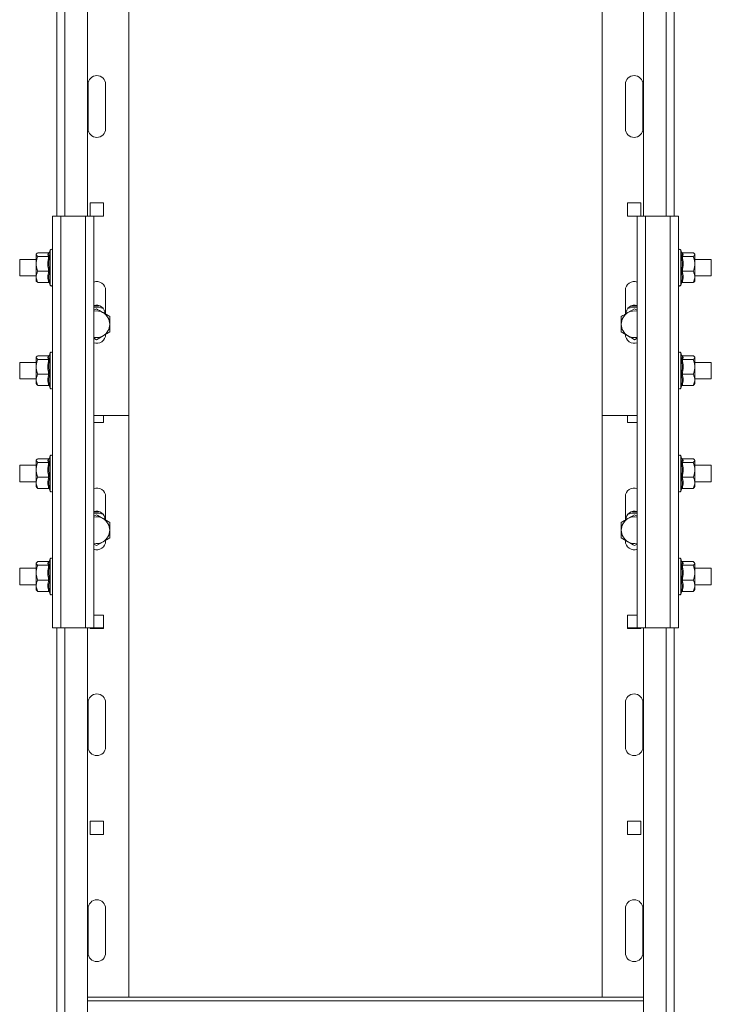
# Model space of a CAD drawing. Header units: millimetres. Extents: x -865 to 612, y -2990 to -1418.
# Tile 5 of 8: x -79 to 257, y -2676 to -2198. Entities that reach past the tile are written whole.
import ezdxf

# ---------------------------------------------------------------- set-up
doc = ezdxf.new("R2010")
doc.units = ezdxf.units.MM

msp = doc.modelspace()

# ---------------------------------------------------------------- linework, layer by layer
at = {"color": 7, "linetype": 'Continuous', "lineweight": 15}
for p, q in [((-61.09, -1789.41), (-61.09, -2292.91)), ((-46.09, -1789.41), (-46.09, -2292.91)), ((223.91, -2292.91), (223.91, -1789.41)), ((238.91, -2292.91), (238.91, -1789.41)), ((-26.09, -2106.91), (-26.09, -2672.16)), ((203.91, -2672.16), (203.91, -2106.91)), ((-45.84, -2250.41), (-45.84, -2228.91)), ((-37.34, -2228.91), (-37.34, -2250.41)), ((215.16, -2250.41), (215.16, -2228.91)), ((223.66, -2228.91), (223.66, -2250.41)), ((-38.34, -2286.41), (-44.84, -2286.41)), ((-44.84, -2286.41), (-44.84, -2292.91)), ((-38.34, -2292.91), (-38.34, -2286.41)), ((222.66, -2286.41), (216.16, -2286.41)), ((216.16, -2286.41), (216.16, -2292.91)), ((222.66, -2292.91), (222.66, -2286.41)), ((-63.09, -2292.91), (-63.09, -2492.91)), ((-63.09, -2292.91), (-59.09, -2292.91)), ((-59.09, -2292.91), (-59.09, -2492.91)), ((-59.09, -2292.91), (-47.09, -2292.91)), ((-47.09, -2292.91), (-47.09, -2492.91)), ((-47.09, -2292.91), (-43.09, -2292.91)), ((-43.09, -2292.91), (-38.34, -2292.91)), ((-43.09, -2292.91), (-43.09, -2492.91)), ((216.16, -2292.91), (220.91, -2292.91)), ((220.91, -2492.91), (220.91, -2292.91)), ((224.91, -2292.91), (220.91, -2292.91)), ((224.91, -2492.91), (224.91, -2292.91)), ((236.91, -2292.91), (224.91, -2292.91)), ((236.91, -2492.91), (236.91, -2292.91)), ((240.91, -2292.91), (236.91, -2292.91)), ((240.91, -2492.91), (240.91, -2292.91)), ((-64.29, -2309.36), (-64.83, -2310.85)), ((242.66, -2310.87), (242.11, -2309.36)), ((-71.09, -2313.9), (-79.09, -2313.9)), ((-79.09, -2313.9), (-79.09, -2321.91)), ((-70.92, -2311.2), (-71.09, -2311.41)), ((-71.09, -2311.41), (-71.09, -2311.59)), ((-71.09, -2311.59), (-71.09, -2316.08)), ((-65.02, -2310.7), (-70.29, -2310.7)), ((-65.02, -2312.48), (-70.29, -2312.48)), ((-64.75, -2310.83), (-64.76, -2310.88)), ((242.85, -2310.7), (248.11, -2310.7)), ((242.85, -2312.48), (248.11, -2312.48)), ((248.91, -2311.41), (248.71, -2311.16)), ((248.91, -2311.41), (248.91, -2311.59)), ((248.91, -2316.08), (248.91, -2311.59)), ((256.91, -2313.9), (248.91, -2313.9)), ((256.91, -2317.91), (256.91, -2313.9)), ((-71.09, -2322.39), (-71.09, -2316.08)), ((248.91, -2322.39), (248.91, -2316.08)), ((256.91, -2321.91), (256.91, -2317.91)), ((-79.09, -2321.91), (-71.09, -2321.91)), ((-71.09, -2322.39), (-71.09, -2324.41)), ((-65.02, -2319.68), (-70.29, -2319.68)), ((242.85, -2319.68), (248.11, -2319.68)), ((248.91, -2321.91), (256.91, -2321.91)), ((248.91, -2324.41), (248.91, -2322.39)), ((-71.09, -2324.41), (-70.92, -2324.61)), ((-65.02, -2325.11), (-70.29, -2325.11)), ((-64.74, -2325.2), (-64.29, -2326.45)), ((242.11, -2326.45), (242.56, -2325.2)), ((242.85, -2325.11), (248.11, -2325.11)), ((248.71, -2324.65), (248.91, -2324.41)), ((-37.34, -2328.91), (-37.34, -2340.5)), ((215.16, -2340.5), (215.16, -2328.91)), ((-41.84, -2337.9), (-43.09, -2338.62)), ((219.66, -2337.9), (216.41, -2339.78)), ((220.91, -2338.62), (219.66, -2337.9)), ((-35.34, -2341.65), (-38.59, -2339.78)), ((-43.09, -2352.19), (-41.84, -2352.91)), ((-41.84, -2352.91), (-38.59, -2351.03)), ((213.16, -2349.16), (216.41, -2351.03)), ((219.66, -2352.91), (220.91, -2352.19)), ((-70.92, -2361.2), (-71.09, -2361.41)), ((-71.09, -2361.41), (-71.09, -2361.59)), ((-71.09, -2361.59), (-71.09, -2366.08)), ((-65.02, -2360.7), (-70.29, -2360.7)), ((-64.29, -2359.36), (-64.83, -2360.85)), ((-64.75, -2360.83), (-64.76, -2360.88)), ((242.66, -2360.87), (242.11, -2359.36)), ((242.85, -2360.7), (248.11, -2360.7)), ((248.91, -2361.41), (248.71, -2361.16)), ((248.91, -2361.41), (248.91, -2361.59)), ((248.91, -2366.08), (248.91, -2361.59)), ((-71.09, -2363.91), (-79.09, -2363.91)), ((-79.09, -2363.91), (-79.09, -2371.91)), ((-71.09, -2372.39), (-71.09, -2366.08)), ((-65.02, -2362.48), (-70.29, -2362.48)), ((242.85, -2362.48), (248.11, -2362.48)), ((256.91, -2363.91), (248.91, -2363.91)), ((248.91, -2372.39), (248.91, -2366.08)), ((256.91, -2367.91), (256.91, -2363.91)), ((-65.02, -2369.68), (-70.29, -2369.68)), ((242.85, -2369.68), (248.11, -2369.68)), ((256.91, -2371.91), (256.91, -2367.91)), ((-79.09, -2371.91), (-71.09, -2371.91)), ((-71.09, -2372.39), (-71.09, -2374.41)), ((-71.09, -2374.41), (-70.92, -2374.61)), ((-65.02, -2375.11), (-70.29, -2375.11)), ((-64.74, -2375.2), (-64.29, -2376.45)), ((242.11, -2376.45), (242.56, -2375.2)), ((242.85, -2375.11), (248.11, -2375.11)), ((248.71, -2374.65), (248.91, -2374.41)), ((248.91, -2371.91), (256.91, -2371.91)), ((248.91, -2374.41), (248.91, -2372.39)), ((-26.09, -2389.65), (-43.09, -2389.65)), ((-38.34, -2393.16), (-38.34, -2389.65)), ((-38.34, -2389.65), (-26.09, -2389.65)), ((203.91, -2389.65), (216.16, -2389.65)), ((203.91, -2389.65), (220.91, -2389.65)), ((216.16, -2389.65), (216.16, -2393.16)), ((-43.09, -2393.16), (-38.34, -2393.16)), ((216.16, -2393.16), (220.91, -2393.16)), ((-64.29, -2409.36), (-64.83, -2410.85)), ((242.66, -2410.87), (242.11, -2409.36)), ((-71.09, -2413.91), (-79.09, -2413.91)), ((-79.09, -2413.91), (-79.09, -2421.91)), ((-70.92, -2411.2), (-71.09, -2411.41)), ((-71.09, -2411.41), (-71.09, -2411.59)), ((-71.09, -2411.59), (-71.09, -2416.08)), ((-65.02, -2410.7), (-70.29, -2410.7)), ((-65.02, -2412.48), (-70.29, -2412.48)), ((-64.75, -2410.83), (-64.76, -2410.88)), ((242.85, -2410.7), (248.11, -2410.7)), ((242.85, -2412.48), (248.11, -2412.48)), ((248.91, -2411.41), (248.71, -2411.16)), ((248.91, -2411.41), (248.91, -2411.59)), ((248.91, -2416.08), (248.91, -2411.59)), ((256.91, -2413.91), (248.91, -2413.91)), ((256.91, -2417.91), (256.91, -2413.91)), ((-71.09, -2422.39), (-71.09, -2416.08)), ((248.91, -2422.39), (248.91, -2416.08)), ((256.91, -2421.91), (256.91, -2417.91)), ((-79.09, -2421.91), (-71.09, -2421.91)), ((-71.09, -2422.39), (-71.09, -2424.41)), ((-65.02, -2419.68), (-70.29, -2419.68)), ((242.85, -2419.68), (248.11, -2419.68)), ((248.91, -2421.91), (256.91, -2421.91)), ((248.91, -2424.41), (248.91, -2422.39)), ((-71.09, -2424.41), (-70.92, -2424.61)), ((-65.02, -2425.11), (-70.29, -2425.11)), ((-64.74, -2425.2), (-64.29, -2426.45)), ((242.11, -2426.45), (242.56, -2425.2)), ((242.85, -2425.11), (248.11, -2425.11)), ((248.71, -2424.65), (248.91, -2424.41)), ((-37.34, -2429.16), (-37.34, -2440.5)), ((215.16, -2440.5), (215.16, -2429.16)), ((-41.84, -2437.9), (-43.09, -2438.62)), ((219.66, -2437.9), (216.41, -2439.78)), ((220.91, -2438.62), (219.66, -2437.9)), ((-35.34, -2441.65), (-38.59, -2439.78)), ((-43.09, -2452.19), (-41.84, -2452.91)), ((-41.84, -2452.91), (-38.59, -2451.03)), ((213.16, -2449.16), (216.41, -2451.03)), ((219.66, -2452.91), (220.91, -2452.19)), ((-70.92, -2461.2), (-71.09, -2461.41)), ((-71.09, -2461.41), (-71.09, -2461.59)), ((-71.09, -2461.59), (-71.09, -2466.08)), ((-65.02, -2460.7), (-70.29, -2460.7)), ((-64.29, -2459.36), (-64.83, -2460.85)), ((-64.75, -2460.83), (-64.76, -2460.88)), ((242.66, -2460.87), (242.11, -2459.36)), ((242.85, -2460.7), (248.11, -2460.7)), ((248.91, -2461.41), (248.71, -2461.16)), ((248.91, -2461.41), (248.91, -2461.59)), ((248.91, -2466.08), (248.91, -2461.59)), ((-71.09, -2463.91), (-79.09, -2463.91)), ((-79.09, -2463.91), (-79.09, -2471.91)), ((-71.09, -2472.39), (-71.09, -2466.08)), ((-65.02, -2462.48), (-70.29, -2462.48)), ((242.85, -2462.48), (248.11, -2462.48)), ((256.91, -2463.91), (248.91, -2463.91)), ((248.91, -2472.39), (248.91, -2466.08)), ((256.91, -2467.91), (256.91, -2463.91)), ((-79.09, -2471.91), (-71.09, -2471.91)), ((-65.02, -2469.68), (-70.29, -2469.68)), ((242.85, -2469.68), (248.11, -2469.68)), ((248.91, -2471.91), (256.91, -2471.91)), ((256.91, -2471.91), (256.91, -2467.91)), ((-71.09, -2472.39), (-71.09, -2474.41)), ((-71.09, -2474.41), (-70.92, -2474.61)), ((-65.02, -2475.11), (-70.29, -2475.11)), ((-64.74, -2475.2), (-64.29, -2476.45)), ((242.11, -2476.45), (242.56, -2475.2)), ((242.85, -2475.11), (248.11, -2475.11)), ((248.71, -2474.65), (248.91, -2474.41)), ((248.91, -2474.41), (248.91, -2472.39)), ((-38.34, -2486.66), (-43.09, -2486.66)), ((-38.34, -2493.16), (-38.34, -2486.66)), ((220.91, -2486.66), (216.16, -2486.66)), ((216.16, -2486.66), (216.16, -2493.16)), ((-63.09, -2492.91), (-59.09, -2492.91)), ((-61.09, -2492.91), (-61.09, -2989.91)), ((-59.09, -2492.91), (-47.09, -2492.91)), ((-47.09, -2492.91), (-43.09, -2492.91)), ((-46.09, -2492.91), (-46.09, -2989.91)), ((-44.84, -2492.91), (-44.84, -2493.16)), ((-44.84, -2493.16), (-38.34, -2493.16)), ((-38.34, -2492.91), (-43.09, -2492.91)), ((216.16, -2492.91), (220.91, -2492.91)), ((216.16, -2493.16), (222.66, -2493.16)), ((224.91, -2492.91), (220.91, -2492.91)), ((222.66, -2493.16), (222.66, -2492.91)), ((223.91, -2989.91), (223.91, -2492.91)), ((236.91, -2492.91), (224.91, -2492.91)), ((240.91, -2492.91), (236.91, -2492.91)), ((238.91, -2989.91), (238.91, -2492.91)), ((-45.84, -2550.66), (-45.84, -2529.16)), ((-37.34, -2529.16), (-37.34, -2550.66)), ((215.16, -2550.66), (215.16, -2529.16)), ((223.66, -2529.16), (223.66, -2550.66)), ((-38.34, -2586.66), (-44.84, -2586.66)), ((-44.84, -2586.66), (-44.84, -2593.16)), ((-38.34, -2593.16), (-38.34, -2586.66)), ((222.66, -2586.66), (216.16, -2586.66)), ((216.16, -2586.66), (216.16, -2593.16)), ((222.66, -2593.16), (222.66, -2586.66)), ((-44.84, -2593.16), (-38.34, -2593.16)), ((216.16, -2593.16), (222.66, -2593.16)), ((-45.84, -2650.66), (-45.84, -2629.16)), ((-37.34, -2629.16), (-37.34, -2650.66)), ((215.16, -2650.66), (215.16, -2629.16)), ((223.66, -2629.16), (223.66, -2650.66)), ((223.91, -2672.16), (-46.09, -2672.16))]:
    msp.add_line(p, q, dxfattribs=at)
at = {"color": 8, "linetype": 'Continuous', "lineweight": 15}
for p, q in [((-57.09, -1789.41), (-57.09, -2292.91)), ((234.91, -2292.91), (234.91, -1789.41)), ((-64.29, -2323.81), (-64.29, -2309.36)), ((242.11, -2309.36), (242.11, -2326.45)), ((-64.52, -2325.48), (-64.67, -2325.27)), ((-64.29, -2326.45), (-64.29, -2323.81)), ((-64.29, -2373.81), (-64.29, -2359.36)), ((242.11, -2359.36), (242.11, -2376.45)), ((-64.52, -2375.48), (-64.67, -2375.27)), ((-64.29, -2376.45), (-64.29, -2373.81)), ((-64.29, -2423.8), (-64.29, -2409.36)), ((242.11, -2409.36), (242.11, -2426.45)), ((-64.29, -2426.45), (-64.29, -2423.8)), ((-64.52, -2425.48), (-64.67, -2425.27)), ((-64.29, -2473.81), (-64.29, -2459.36)), ((242.11, -2459.36), (242.11, -2476.45)), ((-64.52, -2475.48), (-64.67, -2475.27)), ((-64.29, -2476.45), (-64.29, -2473.81)), ((-57.09, -2492.91), (-57.09, -2989.91)), ((234.91, -2989.91), (234.91, -2492.91)), ((223.91, -2673.96), (-46.09, -2673.96))]:
    msp.add_line(p, q, dxfattribs=at)
at = {"color": 7, "linetype": 'Continuous', "lineweight": 15, "flags": 128}
for points in [[(-39.76, -2336.7), (-41.41, -2336.47), (-43.09, -2336.54)], [(-39.76, -2436.7), (-41.41, -2436.47), (-43.09, -2436.54)]]:
    msp.add_lwpolyline(points, dxfattribs=at)
at = {"color": 7, "linetype": 'Continuous', "lineweight": 15}
for centre, radius, start, end in [((-41.59, -2228.91), 4.25, 0, 180), ((219.41, -2228.91), 4.25, 0, 180), ((-41.59, -2250.41), 4.25, 180, 0), ((219.41, -2250.41), 4.25, 180, 0), ((-63.71, -2309.57), 0.619, 0, 160), ((241.53, -2309.57), 0.619, 20, 180), ((-63.71, -2326.24), 0.619, 200, 0), ((-41.59, -2328.91), 4.25, 0, 110.6673), ((219.41, -2328.91), 4.25, 69.3327, 180), ((241.53, -2326.24), 0.619, 180, 340), ((-41.84, -2340.41), 4.25, 0, 107.1046), ((219.66, -2340.41), 4.25, 72.8954, 180), ((219.66, -2345.41), 8.95, 81.9715, 103.4646), ((-41.84, -2345.41), 6.5, 60, 101.0875), ((-41.84, -2345.41), 6.5, 0, 60), ((219.66, -2345.41), 6.5, 120, 180), ((219.66, -2345.41), 6.5, 78.9125, 120), ((-41.84, -2345.41), 6.5, 300, 0), ((219.66, -2345.41), 6.5, 180, 240), ((-41.59, -2350.41), 4.25, 249.3327, 0), ((-41.84, -2345.41), 6.5, 258.9125, 300), ((219.41, -2350.41), 4.25, 180, 290.6673), ((219.66, -2345.41), 6.5, 240, 281.0875), ((-63.71, -2359.57), 0.619, 0, 160), ((241.53, -2359.57), 0.619, 20, 180), ((-63.71, -2376.24), 0.619, 200, 0), ((241.53, -2376.24), 0.619, 180, 340), ((-63.71, -2409.57), 0.619, 0, 160), ((241.53, -2409.57), 0.619, 20, 180), ((-63.71, -2426.24), 0.619, 200, 0), ((-41.59, -2429.16), 4.25, 0, 110.6673), ((219.41, -2429.16), 4.25, 69.3327, 180), ((241.53, -2426.24), 0.619, 180, 340), ((-41.84, -2440.41), 4.25, 0, 107.1046), ((219.66, -2440.41), 4.25, 72.8954, 180), ((219.66, -2445.41), 8.95, 81.9715, 103.4646), ((-41.84, -2445.41), 6.5, 60, 101.0875), ((-41.84, -2445.41), 6.5, 0, 60), ((219.66, -2445.41), 6.5, 120, 180), ((219.66, -2445.41), 6.5, 78.9125, 120), ((-41.84, -2445.41), 6.5, 300, 0), ((219.66, -2445.41), 6.5, 180, 240), ((-41.59, -2450.66), 4.25, 249.3327, 0), ((-41.84, -2445.41), 6.5, 258.9125, 300), ((219.41, -2450.66), 4.25, 180, 290.6673), ((219.66, -2445.41), 6.5, 240, 281.0875), ((-63.71, -2459.57), 0.619, 0, 160), ((241.53, -2459.57), 0.619, 20, 180), ((-63.71, -2476.24), 0.619, 200, 0), ((241.53, -2476.24), 0.619, 180, 340), ((-41.59, -2529.16), 4.25, 0, 180), ((219.41, -2529.16), 4.25, 0, 180), ((-41.59, -2550.66), 4.25, 180, 0), ((219.41, -2550.66), 4.25, 180, 0), ((-41.59, -2629.16), 4.25, 0, 180), ((219.41, -2629.16), 4.25, 0, 180), ((-41.59, -2650.66), 4.25, 180, 0), ((219.41, -2650.66), 4.25, 180, 0)]:
    msp.add_arc(centre, radius, start, end, dxfattribs=at)
at = {"color": 8, "linetype": 'Continuous', "lineweight": 15}
for centre, start, end in [((-41.84, -2345.41), 66.406, 98.629), ((219.66, -2345.41), 81.371, 113.594), ((-41.84, -2445.41), 66.406, 98.629), ((219.66, -2445.41), 81.371, 113.594)]:
    msp.add_arc(centre, 8.33, start, end, dxfattribs=at)
at = {"color": 7, "linetype": 'Continuous', "lineweight": 15}
for points, knots in [([(-70.29, -2310.7), (-70.48, -2310.83), (-70.87, -2311.08), (-71.07, -2311.38), (-71.09, -2311.55), (-71.09, -2311.59)], [0, 0, 0, 0, 0.434794, 0.879848, 1, 1, 1, 1]), ([(-71.09, -2311.59), (-70.99, -2311.82), (-70.86, -2312.13), (-70.4, -2312.41), (-70.29, -2312.48)], [0, 0, 0, 0, 0.769009, 1, 1, 1, 1]), ([(-70.29, -2312.48), (-70.48, -2312.98), (-70.87, -2314), (-71.07, -2315.23), (-71.09, -2315.93), (-71.09, -2316.08)], [0, 0, 0, 0, 0.4348022, 0.8798545, 1, 1, 1, 1]), ([(-65.02, -2312.48), (-65.19, -2312.19), (-65.54, -2311.59), (-65.2, -2311), (-65.02, -2310.7)], [0, 0, 0, 0, 0.492171, 1, 1, 1, 1]), ([(-65.02, -2319.68), (-65.19, -2318.5), (-65.54, -2316.1), (-65.2, -2313.7), (-65.02, -2312.48)], [0, 0, 0, 0, 0.4921714, 1, 1, 1, 1]), ([(-64.74, -2310.61), (-64.78, -2310.63), (-64.87, -2310.69), (-64.97, -2310.7), (-65.02, -2310.7)], [0, 0, 0, 0, 0.476399, 1, 1, 1, 1]), ([(-64.52, -2312.19), (-64.53, -2312.2), (-64.55, -2312.24), (-64.6, -2312.31), (-64.72, -2312.4), (-64.87, -2312.46), (-64.97, -2312.47), (-65.02, -2312.48)], [0, 0, 0, 0, 0.0068268, 0.2675934, 0.528638, 0.7638216, 1, 1, 1, 1]), ([(-64.52, -2312.19), (-64.58, -2312.5), (-64.86, -2314.02), (-65.04, -2316.58), (-64.68, -2318.79), (-64.52, -2319.77)], [0, 0, 0, 0, 0.120966, 0.606827, 1, 1, 1, 1]), ([(242.35, -2319.77), (242.4, -2319.47), (242.68, -2317.96), (242.86, -2315.4), (242.51, -2313.19), (242.35, -2312.19)], [0, 0, 0, 0, 0.120963, 0.606823, 1, 1, 1, 1]), ([(242.35, -2312.19), (242.35, -2312.2), (242.37, -2312.24), (242.42, -2312.31), (242.54, -2312.4), (242.69, -2312.46), (242.79, -2312.47), (242.85, -2312.48)], [0, 0, 0, 0, 0.006821, 0.267599, 0.528633, 0.763844, 1, 1, 1, 1]), ([(242.85, -2310.7), (242.79, -2310.7), (242.69, -2310.69), (242.61, -2310.63), (242.56, -2310.61)], [0, 0, 0, 0, 0.52356, 1, 1, 1, 1]), ([(242.85, -2310.7), (243.02, -2310.99), (243.36, -2311.58), (243.02, -2312.18), (242.85, -2312.48)], [0, 0, 0, 0, 0.492171, 1, 1, 1, 1]), ([(242.85, -2312.48), (243.02, -2313.66), (243.36, -2316.06), (243.02, -2318.46), (242.85, -2319.68)], [0, 0, 0, 0, 0.492171, 1, 1, 1, 1]), ([(248.91, -2311.59), (248.81, -2311.36), (248.68, -2311.05), (248.22, -2310.77), (248.11, -2310.7)], [0, 0, 0, 0, 0.769008, 1, 1, 1, 1]), ([(248.11, -2312.48), (248.3, -2312.35), (248.69, -2312.1), (248.9, -2311.8), (248.91, -2311.63), (248.91, -2311.59)], [0, 0, 0, 0, 0.434794, 0.879847, 1, 1, 1, 1]), ([(248.91, -2316.08), (248.81, -2315.13), (248.68, -2313.89), (248.22, -2312.74), (248.11, -2312.48)], [0, 0, 0, 0, 0.7690098, 1, 1, 1, 1]), ([(-71.09, -2316.08), (-70.99, -2317.03), (-70.86, -2318.26), (-70.4, -2319.41), (-70.29, -2319.68)], [0, 0, 0, 0, 0.76901, 1, 1, 1, 1]), ([(248.11, -2319.68), (248.3, -2319.18), (248.69, -2318.15), (248.9, -2316.92), (248.91, -2316.23), (248.91, -2316.08)], [0, 0, 0, 0, 0.434787, 0.87984, 1, 1, 1, 1]), ([(-71.09, -2322.39), (-71.09, -2322.28), (-71.06, -2321.41), (-70.73, -2320.5), (-70.32, -2319.74), (-70.29, -2319.68)], [0, 0, 0, 0, 0.12795, 0.9273524, 1, 1, 1, 1]), ([(-70.29, -2325.11), (-70.41, -2324.88), (-70.87, -2324.01), (-71, -2323.08), (-71.09, -2322.39)], [0, 0, 0, 0, 0.263901, 1, 1, 1, 1]), ([(-65.02, -2325.11), (-65.19, -2324.22), (-65.54, -2322.41), (-65.2, -2320.6), (-65.02, -2319.68)], [0, 0, 0, 0, 0.492168, 1, 1, 1, 1]), ([(-65.02, -2319.68), (-64.97, -2319.68), (-64.87, -2319.68), (-64.72, -2319.7), (-64.6, -2319.73), (-64.55, -2319.76), (-64.53, -2319.77), (-64.52, -2319.77)], [0, 0, 0, 0, 0.236173, 0.471372, 0.732409, 0.99315, 1, 1, 1, 1]), ([(-64.52, -2319.77), (-64.58, -2320), (-64.86, -2321.13), (-65.04, -2323.05), (-64.68, -2324.73), (-64.52, -2325.48)], [0, 0, 0, 0, 0.120963, 0.606827, 1, 1, 1, 1]), ([(242.35, -2319.77), (242.35, -2319.77), (242.37, -2319.76), (242.42, -2319.73), (242.54, -2319.7), (242.69, -2319.68), (242.79, -2319.68), (242.85, -2319.68)], [0, 0, 0, 0, 0.006844, 0.267596, 0.528624, 0.763849, 1, 1, 1, 1]), ([(242.35, -2325.48), (242.4, -2325.25), (242.68, -2324.1), (242.86, -2322.16), (242.51, -2320.51), (242.35, -2319.77)], [0, 0, 0, 0, 0.1209664, 0.6068248, 1, 1, 1, 1]), ([(242.85, -2319.68), (243.02, -2320.57), (243.36, -2322.38), (243.02, -2324.19), (242.85, -2325.11)], [0, 0, 0, 0, 0.492173, 1, 1, 1, 1]), ([(248.91, -2322.39), (248.91, -2322.28), (248.89, -2321.41), (248.55, -2320.5), (248.14, -2319.74), (248.11, -2319.68)], [0, 0, 0, 0, 0.1279498, 0.9273522, 1, 1, 1, 1]), ([(248.11, -2325.11), (248.23, -2324.88), (248.69, -2324.01), (248.82, -2323.08), (248.91, -2322.39)], [0, 0, 0, 0, 0.2639011, 1, 1, 1, 1]), ([(-70.29, -2325.11), (-70.5, -2324.98), (-70.77, -2324.82), (-70.88, -2324.64), (-70.9, -2324.59)], [0, 0, 0, 0, 0.741928, 1, 1, 1, 1]), ([(-65.02, -2325.11), (-64.97, -2325.11), (-64.87, -2325.12), (-64.72, -2325.21), (-64.6, -2325.33), (-64.55, -2325.43), (-64.53, -2325.48), (-64.52, -2325.48)], [0, 0, 0, 0, 0.2361675, 0.4713392, 0.7323925, 0.9931137, 1, 1, 1, 1]), ([(242.35, -2325.48), (242.35, -2325.48), (242.37, -2325.43), (242.42, -2325.33), (242.54, -2325.21), (242.69, -2325.12), (242.79, -2325.11), (242.85, -2325.11)], [0, 0, 0, 0, 0.006881, 0.267613, 0.528656, 0.763855, 1, 1, 1, 1]), ([(248.64, -2324.6), (248.59, -2324.7), (248.5, -2324.88), (248.22, -2325.04), (248.11, -2325.11)], [0, 0, 0, 0, 0.603493, 1, 1, 1, 1]), ([(-38.59, -2339.78), (-38.67, -2339.73), (-39.76, -2339.1), (-40.84, -2338.48), (-41.84, -2337.9)], [0, 0, 0, 0, 0.070213, 1, 1, 1, 1]), ([(-35.34, -2345.41), (-35.34, -2345.1), (-35.34, -2343.83), (-35.34, -2342.59), (-35.34, -2341.65)], [0, 0, 0, 0, 0.241853, 1, 1, 1, 1]), ([(216.41, -2339.78), (216.33, -2339.82), (215.24, -2340.45), (214.16, -2341.07), (213.16, -2341.65)], [0, 0, 0, 0, 0.07021, 1, 1, 1, 1]), ([(213.16, -2341.65), (213.16, -2342.59), (213.16, -2343.83), (213.16, -2345.1), (213.16, -2345.41)], [0, 0, 0, 0, 0.758147, 1, 1, 1, 1]), ([(-35.34, -2349.16), (-35.34, -2348.88), (-35.34, -2347.66), (-35.34, -2346.39), (-35.34, -2345.41)], [0, 0, 0, 0, 0.223721, 1, 1, 1, 1]), ([(213.16, -2345.41), (213.16, -2346.39), (213.16, -2347.66), (213.16, -2348.88), (213.16, -2349.16)], [0, 0, 0, 0, 0.776279, 1, 1, 1, 1]), ([(-38.59, -2351.03), (-38.51, -2350.99), (-37.41, -2350.36), (-36.34, -2349.74), (-35.34, -2349.16)], [0, 0, 0, 0, 0.070213, 1, 1, 1, 1]), ([(216.41, -2351.03), (216.49, -2351.08), (217.59, -2351.71), (218.66, -2352.33), (219.66, -2352.91)], [0, 0, 0, 0, 0.070224, 1, 1, 1, 1]), ([(-70.29, -2360.7), (-70.48, -2360.83), (-70.87, -2361.08), (-71.07, -2361.38), (-71.09, -2361.55), (-71.09, -2361.59)], [0, 0, 0, 0, 0.434791, 0.879848, 1, 1, 1, 1]), ([(-71.09, -2361.59), (-70.99, -2361.82), (-70.86, -2362.13), (-70.4, -2362.41), (-70.29, -2362.48)], [0, 0, 0, 0, 0.769005, 1, 1, 1, 1]), ([(-65.02, -2362.48), (-65.19, -2362.19), (-65.54, -2361.59), (-65.2, -2361), (-65.02, -2360.7)], [0, 0, 0, 0, 0.492171, 1, 1, 1, 1]), ([(-64.74, -2360.61), (-64.78, -2360.63), (-64.87, -2360.69), (-64.97, -2360.7), (-65.02, -2360.7)], [0, 0, 0, 0, 0.476399, 1, 1, 1, 1]), ([(242.85, -2360.7), (242.79, -2360.7), (242.69, -2360.69), (242.61, -2360.63), (242.56, -2360.61)], [0, 0, 0, 0, 0.52356, 1, 1, 1, 1]), ([(242.85, -2360.7), (243.02, -2360.99), (243.36, -2361.58), (243.02, -2362.18), (242.85, -2362.48)], [0, 0, 0, 0, 0.492171, 1, 1, 1, 1]), ([(248.91, -2361.59), (248.81, -2361.36), (248.68, -2361.05), (248.22, -2360.77), (248.11, -2360.7)], [0, 0, 0, 0, 0.769008, 1, 1, 1, 1]), ([(248.11, -2362.48), (248.3, -2362.35), (248.69, -2362.1), (248.9, -2361.8), (248.91, -2361.63), (248.91, -2361.59)], [0, 0, 0, 0, 0.434794, 0.879847, 1, 1, 1, 1]), ([(-70.29, -2362.48), (-70.48, -2362.98), (-70.87, -2364), (-71.07, -2365.23), (-71.09, -2365.93), (-71.09, -2366.08)], [0, 0, 0, 0, 0.434788, 0.879855, 1, 1, 1, 1]), ([(-71.09, -2366.08), (-70.99, -2367.03), (-70.86, -2368.26), (-70.4, -2369.41), (-70.29, -2369.68)], [0, 0, 0, 0, 0.76901, 1, 1, 1, 1]), ([(-65.02, -2369.68), (-65.19, -2368.5), (-65.54, -2366.1), (-65.2, -2363.7), (-65.02, -2362.48)], [0, 0, 0, 0, 0.4921714, 1, 1, 1, 1]), ([(-64.52, -2362.19), (-64.53, -2362.2), (-64.55, -2362.24), (-64.6, -2362.31), (-64.72, -2362.4), (-64.87, -2362.46), (-64.97, -2362.47), (-65.02, -2362.48)], [0, 0, 0, 0, 0.0068268, 0.2675934, 0.528638, 0.7638216, 1, 1, 1, 1]), ([(-64.52, -2362.19), (-64.58, -2362.5), (-64.86, -2364.02), (-65.04, -2366.58), (-64.68, -2368.79), (-64.52, -2369.77)], [0, 0, 0, 0, 0.120959, 0.606827, 1, 1, 1, 1]), ([(242.35, -2369.77), (242.4, -2369.47), (242.68, -2367.96), (242.86, -2365.4), (242.51, -2363.19), (242.35, -2362.19)], [0, 0, 0, 0, 0.120963, 0.60683, 1, 1, 1, 1]), ([(242.35, -2362.19), (242.35, -2362.2), (242.37, -2362.24), (242.42, -2362.31), (242.54, -2362.4), (242.69, -2362.46), (242.79, -2362.47), (242.85, -2362.48)], [0, 0, 0, 0, 0.006821, 0.267599, 0.528633, 0.763844, 1, 1, 1, 1]), ([(242.85, -2362.48), (243.02, -2363.66), (243.36, -2366.06), (243.02, -2368.46), (242.85, -2369.68)], [0, 0, 0, 0, 0.492171, 1, 1, 1, 1]), ([(248.91, -2366.08), (248.81, -2365.13), (248.68, -2363.89), (248.22, -2362.74), (248.11, -2362.48)], [0, 0, 0, 0, 0.7690098, 1, 1, 1, 1]), ([(248.11, -2369.68), (248.3, -2369.18), (248.69, -2368.15), (248.9, -2366.92), (248.91, -2366.23), (248.91, -2366.08)], [0, 0, 0, 0, 0.434787, 0.87984, 1, 1, 1, 1]), ([(-71.09, -2372.39), (-71.09, -2372.28), (-71.06, -2371.41), (-70.73, -2370.5), (-70.32, -2369.74), (-70.29, -2369.68)], [0, 0, 0, 0, 0.12794, 0.927352, 1, 1, 1, 1]), ([(-65.02, -2375.11), (-65.19, -2374.22), (-65.54, -2372.41), (-65.2, -2370.6), (-65.02, -2369.68)], [0, 0, 0, 0, 0.4921705, 1, 1, 1, 1]), ([(-65.02, -2369.68), (-64.97, -2369.68), (-64.87, -2369.68), (-64.72, -2369.7), (-64.6, -2369.73), (-64.55, -2369.76), (-64.53, -2369.77), (-64.52, -2369.77)], [0, 0, 0, 0, 0.236173, 0.471372, 0.732409, 0.99315, 1, 1, 1, 1]), ([(-64.52, -2369.77), (-64.58, -2370), (-64.86, -2371.13), (-65.04, -2373.05), (-64.68, -2374.73), (-64.52, -2375.48)], [0, 0, 0, 0, 0.120964, 0.606825, 1, 1, 1, 1]), ([(242.35, -2369.77), (242.35, -2369.77), (242.37, -2369.76), (242.42, -2369.73), (242.54, -2369.7), (242.69, -2369.68), (242.79, -2369.68), (242.85, -2369.68)], [0, 0, 0, 0, 0.006844, 0.267596, 0.528624, 0.763849, 1, 1, 1, 1]), ([(242.35, -2375.48), (242.4, -2375.25), (242.68, -2374.1), (242.86, -2372.16), (242.51, -2370.51), (242.35, -2369.77)], [0, 0, 0, 0, 0.120962, 0.606823, 1, 1, 1, 1]), ([(242.85, -2369.68), (243.02, -2370.57), (243.36, -2372.38), (243.02, -2374.19), (242.85, -2375.11)], [0, 0, 0, 0, 0.49217, 1, 1, 1, 1]), ([(248.91, -2372.39), (248.91, -2372.28), (248.89, -2371.41), (248.55, -2370.5), (248.14, -2369.74), (248.11, -2369.68)], [0, 0, 0, 0, 0.12794, 0.9273514, 1, 1, 1, 1]), ([(-70.29, -2375.11), (-70.41, -2374.88), (-70.87, -2374.01), (-71, -2373.08), (-71.09, -2372.39)], [0, 0, 0, 0, 0.2638907, 1, 1, 1, 1]), ([(-70.29, -2375.11), (-70.5, -2374.98), (-70.77, -2374.82), (-70.88, -2374.64), (-70.9, -2374.59)], [0, 0, 0, 0, 0.741927, 1, 1, 1, 1]), ([(-65.02, -2375.11), (-64.97, -2375.11), (-64.87, -2375.12), (-64.72, -2375.21), (-64.6, -2375.33), (-64.55, -2375.43), (-64.53, -2375.48), (-64.52, -2375.48)], [0, 0, 0, 0, 0.236177, 0.471399, 0.732462, 0.993193, 1, 1, 1, 1]), ([(242.35, -2375.48), (242.35, -2375.48), (242.37, -2375.43), (242.42, -2375.33), (242.54, -2375.21), (242.69, -2375.12), (242.79, -2375.11), (242.85, -2375.11)], [0, 0, 0, 0, 0.006801, 0.267543, 0.528597, 0.763846, 1, 1, 1, 1]), ([(248.11, -2375.11), (248.23, -2374.88), (248.69, -2374.01), (248.82, -2373.08), (248.91, -2372.39)], [0, 0, 0, 0, 0.26389, 1, 1, 1, 1]), ([(248.64, -2374.6), (248.59, -2374.7), (248.5, -2374.88), (248.22, -2375.04), (248.11, -2375.11)], [0, 0, 0, 0, 0.603496, 1, 1, 1, 1]), ([(-70.29, -2410.7), (-70.48, -2410.83), (-70.87, -2411.08), (-71.07, -2411.38), (-71.09, -2411.55), (-71.09, -2411.59)], [0, 0, 0, 0, 0.4347943, 0.8798512, 1, 1, 1, 1]), ([(-71.09, -2411.59), (-70.99, -2411.82), (-70.86, -2412.13), (-70.4, -2412.41), (-70.29, -2412.48)], [0, 0, 0, 0, 0.769006, 1, 1, 1, 1]), ([(-70.29, -2412.48), (-70.48, -2412.98), (-70.87, -2414), (-71.07, -2415.23), (-71.09, -2415.93), (-71.09, -2416.08)], [0, 0, 0, 0, 0.434788, 0.87984, 1, 1, 1, 1]), ([(-65.02, -2412.48), (-65.19, -2412.19), (-65.54, -2411.59), (-65.2, -2411), (-65.02, -2410.7)], [0, 0, 0, 0, 0.49217, 1, 1, 1, 1]), ([(-65.02, -2419.68), (-65.19, -2418.5), (-65.54, -2416.1), (-65.2, -2413.7), (-65.02, -2412.48)], [0, 0, 0, 0, 0.4921714, 1, 1, 1, 1]), ([(-64.74, -2410.61), (-64.78, -2410.63), (-64.87, -2410.69), (-64.97, -2410.7), (-65.02, -2410.7)], [0, 0, 0, 0, 0.4763516, 1, 1, 1, 1]), ([(-64.52, -2412.19), (-64.53, -2412.2), (-64.55, -2412.24), (-64.6, -2412.31), (-64.72, -2412.4), (-64.87, -2412.46), (-64.97, -2412.47), (-65.02, -2412.48)], [0, 0, 0, 0, 0.006827, 0.26754, 0.528633, 0.763819, 1, 1, 1, 1]), ([(-64.52, -2412.19), (-64.58, -2412.5), (-64.86, -2414.02), (-65.04, -2416.58), (-64.68, -2418.79), (-64.52, -2419.77)], [0, 0, 0, 0, 0.120959, 0.606827, 1, 1, 1, 1]), ([(242.35, -2419.77), (242.4, -2419.47), (242.68, -2417.96), (242.86, -2415.4), (242.51, -2413.19), (242.35, -2412.19)], [0, 0, 0, 0, 0.120963, 0.60683, 1, 1, 1, 1]), ([(242.35, -2412.19), (242.35, -2412.2), (242.37, -2412.24), (242.42, -2412.31), (242.54, -2412.4), (242.69, -2412.46), (242.79, -2412.47), (242.85, -2412.48)], [0, 0, 0, 0, 0.006821, 0.267545, 0.528628, 0.763841, 1, 1, 1, 1]), ([(242.85, -2410.7), (242.79, -2410.7), (242.69, -2410.69), (242.61, -2410.63), (242.56, -2410.61)], [0, 0, 0, 0, 0.523608, 1, 1, 1, 1]), ([(242.85, -2410.7), (243.02, -2410.99), (243.36, -2411.58), (243.02, -2412.18), (242.85, -2412.48)], [0, 0, 0, 0, 0.49217, 1, 1, 1, 1]), ([(242.85, -2412.48), (243.02, -2413.66), (243.36, -2416.06), (243.02, -2418.46), (242.85, -2419.68)], [0, 0, 0, 0, 0.492171, 1, 1, 1, 1]), ([(248.91, -2411.59), (248.81, -2411.36), (248.68, -2411.05), (248.22, -2410.77), (248.11, -2410.7)], [0, 0, 0, 0, 0.7690046, 1, 1, 1, 1]), ([(248.11, -2412.48), (248.3, -2412.35), (248.69, -2412.1), (248.9, -2411.8), (248.91, -2411.63), (248.91, -2411.59)], [0, 0, 0, 0, 0.434792, 0.879848, 1, 1, 1, 1]), ([(248.91, -2416.08), (248.81, -2415.13), (248.68, -2413.89), (248.22, -2412.74), (248.11, -2412.48)], [0, 0, 0, 0, 0.7690098, 1, 1, 1, 1]), ([(-71.09, -2416.08), (-70.99, -2417.03), (-70.86, -2418.26), (-70.4, -2419.41), (-70.29, -2419.68)], [0, 0, 0, 0, 0.76901, 1, 1, 1, 1]), ([(248.11, -2419.68), (248.3, -2419.18), (248.69, -2418.15), (248.9, -2416.92), (248.91, -2416.23), (248.91, -2416.08)], [0, 0, 0, 0, 0.434787, 0.879854, 1, 1, 1, 1]), ([(-71.09, -2422.39), (-71.09, -2422.28), (-71.06, -2421.41), (-70.73, -2420.5), (-70.32, -2419.74), (-70.29, -2419.68)], [0, 0, 0, 0, 0.12794, 0.927352, 1, 1, 1, 1]), ([(-70.29, -2425.11), (-70.41, -2424.88), (-70.87, -2424.01), (-71, -2423.08), (-71.09, -2422.39)], [0, 0, 0, 0, 0.2638907, 1, 1, 1, 1]), ([(-65.02, -2425.11), (-65.19, -2424.22), (-65.54, -2422.41), (-65.2, -2420.6), (-65.02, -2419.68)], [0, 0, 0, 0, 0.4921705, 1, 1, 1, 1]), ([(-65.02, -2419.68), (-64.97, -2419.68), (-64.87, -2419.68), (-64.72, -2419.7), (-64.6, -2419.73), (-64.55, -2419.76), (-64.53, -2419.77), (-64.52, -2419.77)], [0, 0, 0, 0, 0.236167, 0.471363, 0.732412, 0.99315, 1, 1, 1, 1]), ([(-64.52, -2419.77), (-64.58, -2420), (-64.86, -2421.13), (-65.04, -2423.05), (-64.68, -2424.73), (-64.52, -2425.48)], [0, 0, 0, 0, 0.120964, 0.606825, 1, 1, 1, 1]), ([(242.35, -2419.77), (242.35, -2419.77), (242.37, -2419.76), (242.42, -2419.73), (242.54, -2419.7), (242.69, -2419.68), (242.79, -2419.68), (242.85, -2419.68)], [0, 0, 0, 0, 0.006844, 0.267593, 0.528633, 0.763855, 1, 1, 1, 1]), ([(242.35, -2425.48), (242.4, -2425.25), (242.68, -2424.1), (242.86, -2422.16), (242.51, -2420.51), (242.35, -2419.77)], [0, 0, 0, 0, 0.120962, 0.606828, 1, 1, 1, 1]), ([(242.85, -2419.68), (243.02, -2420.57), (243.36, -2422.38), (243.02, -2424.19), (242.85, -2425.11)], [0, 0, 0, 0, 0.49217, 1, 1, 1, 1]), ([(248.91, -2422.39), (248.91, -2422.28), (248.89, -2421.41), (248.55, -2420.5), (248.14, -2419.74), (248.11, -2419.68)], [0, 0, 0, 0, 0.12794, 0.9273514, 1, 1, 1, 1]), ([(248.11, -2425.11), (248.23, -2424.88), (248.69, -2424.01), (248.82, -2423.08), (248.91, -2422.39)], [0, 0, 0, 0, 0.26389, 1, 1, 1, 1]), ([(-70.29, -2425.11), (-70.5, -2424.98), (-70.77, -2424.82), (-70.88, -2424.64), (-70.9, -2424.59)], [0, 0, 0, 0, 0.741933, 1, 1, 1, 1]), ([(-65.02, -2425.11), (-64.97, -2425.11), (-64.87, -2425.12), (-64.72, -2425.21), (-64.6, -2425.33), (-64.55, -2425.43), (-64.53, -2425.48), (-64.52, -2425.48)], [0, 0, 0, 0, 0.236173, 0.471392, 0.732391, 0.993193, 1, 1, 1, 1]), ([(242.35, -2425.48), (242.35, -2425.48), (242.37, -2425.43), (242.42, -2425.33), (242.54, -2425.21), (242.69, -2425.12), (242.79, -2425.11), (242.85, -2425.11)], [0, 0, 0, 0, 0.006801, 0.267615, 0.528603, 0.763849, 1, 1, 1, 1]), ([(248.64, -2424.6), (248.59, -2424.7), (248.5, -2424.88), (248.22, -2425.04), (248.11, -2425.11)], [0, 0, 0, 0, 0.603496, 1, 1, 1, 1]), ([(-38.59, -2439.78), (-38.67, -2439.73), (-39.76, -2439.1), (-40.84, -2438.48), (-41.84, -2437.9)], [0, 0, 0, 0, 0.0702206, 1, 1, 1, 1]), ([(-35.34, -2445.41), (-35.34, -2445.1), (-35.34, -2443.83), (-35.34, -2442.59), (-35.34, -2441.65)], [0, 0, 0, 0, 0.241853, 1, 1, 1, 1]), ([(216.41, -2439.78), (216.33, -2439.82), (215.24, -2440.45), (214.16, -2441.07), (213.16, -2441.65)], [0, 0, 0, 0, 0.07021, 1, 1, 1, 1]), ([(213.16, -2441.65), (213.16, -2442.59), (213.16, -2443.83), (213.16, -2445.1), (213.16, -2445.41)], [0, 0, 0, 0, 0.758147, 1, 1, 1, 1]), ([(-35.34, -2449.16), (-35.34, -2448.88), (-35.34, -2447.66), (-35.34, -2446.39), (-35.34, -2445.41)], [0, 0, 0, 0, 0.223706, 1, 1, 1, 1]), ([(213.16, -2445.41), (213.16, -2446.39), (213.16, -2447.66), (213.16, -2448.88), (213.16, -2449.16)], [0, 0, 0, 0, 0.776294, 1, 1, 1, 1]), ([(-38.59, -2451.03), (-38.51, -2450.99), (-37.41, -2450.36), (-36.34, -2449.74), (-35.34, -2449.16)], [0, 0, 0, 0, 0.0702127, 1, 1, 1, 1]), ([(216.41, -2451.03), (216.49, -2451.08), (217.59, -2451.71), (218.66, -2452.33), (219.66, -2452.91)], [0, 0, 0, 0, 0.070216, 1, 1, 1, 1]), ([(-70.29, -2460.7), (-70.48, -2460.83), (-70.87, -2461.08), (-71.07, -2461.38), (-71.09, -2461.55), (-71.09, -2461.59)], [0, 0, 0, 0, 0.434794, 0.879848, 1, 1, 1, 1]), ([(-71.09, -2461.59), (-70.99, -2461.82), (-70.86, -2462.13), (-70.4, -2462.41), (-70.29, -2462.48)], [0, 0, 0, 0, 0.769009, 1, 1, 1, 1]), ([(-65.02, -2462.48), (-65.19, -2462.19), (-65.54, -2461.59), (-65.2, -2461), (-65.02, -2460.7)], [0, 0, 0, 0, 0.492171, 1, 1, 1, 1]), ([(-64.74, -2460.61), (-64.78, -2460.63), (-64.87, -2460.69), (-64.97, -2460.7), (-65.02, -2460.7)], [0, 0, 0, 0, 0.476399, 1, 1, 1, 1]), ([(-64.52, -2462.19), (-64.53, -2462.2), (-64.55, -2462.24), (-64.6, -2462.31), (-64.72, -2462.4), (-64.87, -2462.46), (-64.97, -2462.47), (-65.02, -2462.48)], [0, 0, 0, 0, 0.006887, 0.267591, 0.528629, 0.763839, 1, 1, 1, 1]), ([(-64.52, -2462.19), (-64.58, -2462.5), (-64.86, -2464.02), (-65.04, -2466.58), (-64.68, -2468.79), (-64.52, -2469.77)], [0, 0, 0, 0, 0.120966, 0.606828, 1, 1, 1, 1]), ([(242.35, -2469.77), (242.4, -2469.47), (242.68, -2467.96), (242.86, -2465.4), (242.51, -2463.19), (242.35, -2462.19)], [0, 0, 0, 0, 0.120963, 0.606825, 1, 1, 1, 1]), ([(242.35, -2462.19), (242.35, -2462.2), (242.37, -2462.24), (242.42, -2462.31), (242.54, -2462.4), (242.69, -2462.46), (242.79, -2462.47), (242.85, -2462.48)], [0, 0, 0, 0, 0.006881, 0.267596, 0.528625, 0.763861, 1, 1, 1, 1]), ([(242.85, -2460.7), (242.79, -2460.7), (242.69, -2460.69), (242.61, -2460.63), (242.56, -2460.61)], [0, 0, 0, 0, 0.52356, 1, 1, 1, 1]), ([(242.85, -2460.7), (243.02, -2460.99), (243.36, -2461.58), (243.02, -2462.18), (242.85, -2462.48)], [0, 0, 0, 0, 0.492171, 1, 1, 1, 1]), ([(248.91, -2461.59), (248.81, -2461.36), (248.68, -2461.05), (248.22, -2460.77), (248.11, -2460.7)], [0, 0, 0, 0, 0.7690046, 1, 1, 1, 1]), ([(248.11, -2462.48), (248.3, -2462.35), (248.69, -2462.1), (248.9, -2461.8), (248.91, -2461.63), (248.91, -2461.59)], [0, 0, 0, 0, 0.434794, 0.879847, 1, 1, 1, 1]), ([(-70.29, -2462.48), (-70.48, -2462.98), (-70.87, -2464), (-71.07, -2465.23), (-71.09, -2465.93), (-71.09, -2466.08)], [0, 0, 0, 0, 0.4347957, 0.8798414, 1, 1, 1, 1]), ([(-71.09, -2466.08), (-70.99, -2467.03), (-70.86, -2468.26), (-70.4, -2469.41), (-70.29, -2469.68)], [0, 0, 0, 0, 0.7690034, 1, 1, 1, 1]), ([(-65.02, -2469.68), (-65.19, -2468.5), (-65.54, -2466.1), (-65.2, -2463.7), (-65.02, -2462.48)], [0, 0, 0, 0, 0.492168, 1, 1, 1, 1]), ([(242.85, -2462.48), (243.02, -2463.66), (243.36, -2466.06), (243.02, -2468.46), (242.85, -2469.68)], [0, 0, 0, 0, 0.492168, 1, 1, 1, 1]), ([(248.91, -2466.08), (248.81, -2465.13), (248.68, -2463.89), (248.22, -2462.74), (248.11, -2462.48)], [0, 0, 0, 0, 0.768999, 1, 1, 1, 1]), ([(248.11, -2469.68), (248.3, -2469.18), (248.69, -2468.15), (248.9, -2466.92), (248.91, -2466.23), (248.91, -2466.08)], [0, 0, 0, 0, 0.434795, 0.879854, 1, 1, 1, 1]), ([(-71.09, -2472.39), (-71.09, -2472.28), (-71.06, -2471.41), (-70.73, -2470.5), (-70.32, -2469.74), (-70.29, -2469.68)], [0, 0, 0, 0, 0.127946, 0.927357, 1, 1, 1, 1]), ([(-65.02, -2475.11), (-65.19, -2474.22), (-65.54, -2472.41), (-65.2, -2470.6), (-65.02, -2469.68)], [0, 0, 0, 0, 0.4921705, 1, 1, 1, 1]), ([(-65.02, -2469.68), (-64.97, -2469.68), (-64.87, -2469.68), (-64.72, -2469.7), (-64.6, -2469.73), (-64.55, -2469.76), (-64.53, -2469.77), (-64.52, -2469.77)], [0, 0, 0, 0, 0.236169, 0.471367, 0.732419, 0.99315, 1, 1, 1, 1]), ([(-64.52, -2469.77), (-64.58, -2470), (-64.86, -2471.13), (-65.04, -2473.05), (-64.68, -2474.73), (-64.52, -2475.48)], [0, 0, 0, 0, 0.120966, 0.606826, 1, 1, 1, 1]), ([(242.35, -2469.77), (242.35, -2469.77), (242.37, -2469.76), (242.42, -2469.73), (242.54, -2469.7), (242.69, -2469.68), (242.79, -2469.68), (242.85, -2469.68)], [0, 0, 0, 0, 0.006844, 0.267586, 0.528628, 0.763853, 1, 1, 1, 1]), ([(242.35, -2475.48), (242.4, -2475.25), (242.68, -2474.1), (242.86, -2472.16), (242.51, -2470.51), (242.35, -2469.77)], [0, 0, 0, 0, 0.120964, 0.606826, 1, 1, 1, 1]), ([(242.85, -2469.68), (243.02, -2470.57), (243.36, -2472.38), (243.02, -2474.19), (242.85, -2475.11)], [0, 0, 0, 0, 0.49217, 1, 1, 1, 1]), ([(248.91, -2472.39), (248.91, -2472.28), (248.89, -2471.41), (248.55, -2470.5), (248.14, -2469.74), (248.11, -2469.68)], [0, 0, 0, 0, 0.127946, 0.927357, 1, 1, 1, 1]), ([(-70.29, -2475.11), (-70.41, -2474.88), (-70.87, -2474.01), (-71, -2473.08), (-71.09, -2472.39)], [0, 0, 0, 0, 0.263896, 1, 1, 1, 1]), ([(-70.29, -2475.11), (-70.5, -2474.98), (-70.77, -2474.82), (-70.88, -2474.64), (-70.9, -2474.59)], [0, 0, 0, 0, 0.74193, 1, 1, 1, 1]), ([(-65.02, -2475.11), (-64.97, -2475.11), (-64.87, -2475.12), (-64.72, -2475.21), (-64.6, -2475.33), (-64.55, -2475.43), (-64.53, -2475.48), (-64.52, -2475.48)], [0, 0, 0, 0, 0.236172, 0.4713689, 0.7324273, 0.9931535, 1, 1, 1, 1]), ([(242.35, -2475.48), (242.35, -2475.48), (242.37, -2475.43), (242.42, -2475.33), (242.54, -2475.21), (242.69, -2475.12), (242.79, -2475.11), (242.85, -2475.11)], [0, 0, 0, 0, 0.0068409, 0.2675779, 0.5286265, 0.7638502, 1, 1, 1, 1]), ([(248.11, -2475.11), (248.23, -2474.88), (248.69, -2474.01), (248.82, -2473.08), (248.91, -2472.39)], [0, 0, 0, 0, 0.263896, 1, 1, 1, 1]), ([(248.64, -2474.6), (248.59, -2474.7), (248.5, -2474.88), (248.22, -2475.04), (248.11, -2475.11)], [0, 0, 0, 0, 0.603493, 1, 1, 1, 1])]:
    msp.add_open_spline(points, degree=3, knots=knots, dxfattribs=at)
at = {"color": 8, "linetype": 'Continuous', "lineweight": 15}
for points, knots in [([(-64.76, -2310.88), (-64.84, -2311.08), (-65.02, -2311.54), (-64.7, -2311.96), (-64.52, -2312.19)], [0, 0, 0, 0, 0.446477, 1, 1, 1, 1]), ([(242.35, -2312.19), (242.4, -2312.12), (242.67, -2311.76), (242.87, -2311.33), (242.66, -2310.95), (242.62, -2310.88)], [0, 0, 0, 0, 0.170471, 0.855179, 1, 1, 1, 1]), ([(-64.76, -2360.88), (-64.84, -2361.08), (-65.02, -2361.54), (-64.7, -2361.96), (-64.52, -2362.19)], [0, 0, 0, 0, 0.446474, 1, 1, 1, 1]), ([(242.35, -2362.19), (242.4, -2362.12), (242.67, -2361.76), (242.87, -2361.33), (242.66, -2360.95), (242.62, -2360.88)], [0, 0, 0, 0, 0.170471, 0.855177, 1, 1, 1, 1]), ([(-64.76, -2410.88), (-64.84, -2411.08), (-65.02, -2411.54), (-64.7, -2411.96), (-64.52, -2412.19)], [0, 0, 0, 0, 0.446474, 1, 1, 1, 1]), ([(242.35, -2412.19), (242.4, -2412.12), (242.67, -2411.76), (242.87, -2411.33), (242.66, -2410.95), (242.62, -2410.88)], [0, 0, 0, 0, 0.170471, 0.855177, 1, 1, 1, 1]), ([(-64.76, -2460.88), (-64.84, -2461.08), (-65.02, -2461.54), (-64.7, -2461.96), (-64.52, -2462.19)], [0, 0, 0, 0, 0.446475, 1, 1, 1, 1]), ([(242.35, -2462.19), (242.4, -2462.12), (242.67, -2461.76), (242.87, -2461.33), (242.66, -2460.95), (242.62, -2460.88)], [0, 0, 0, 0, 0.170469, 0.855177, 1, 1, 1, 1])]:
    msp.add_open_spline(points, degree=3, knots=knots, dxfattribs=at)

doc.saveas('drawing.dxf')
